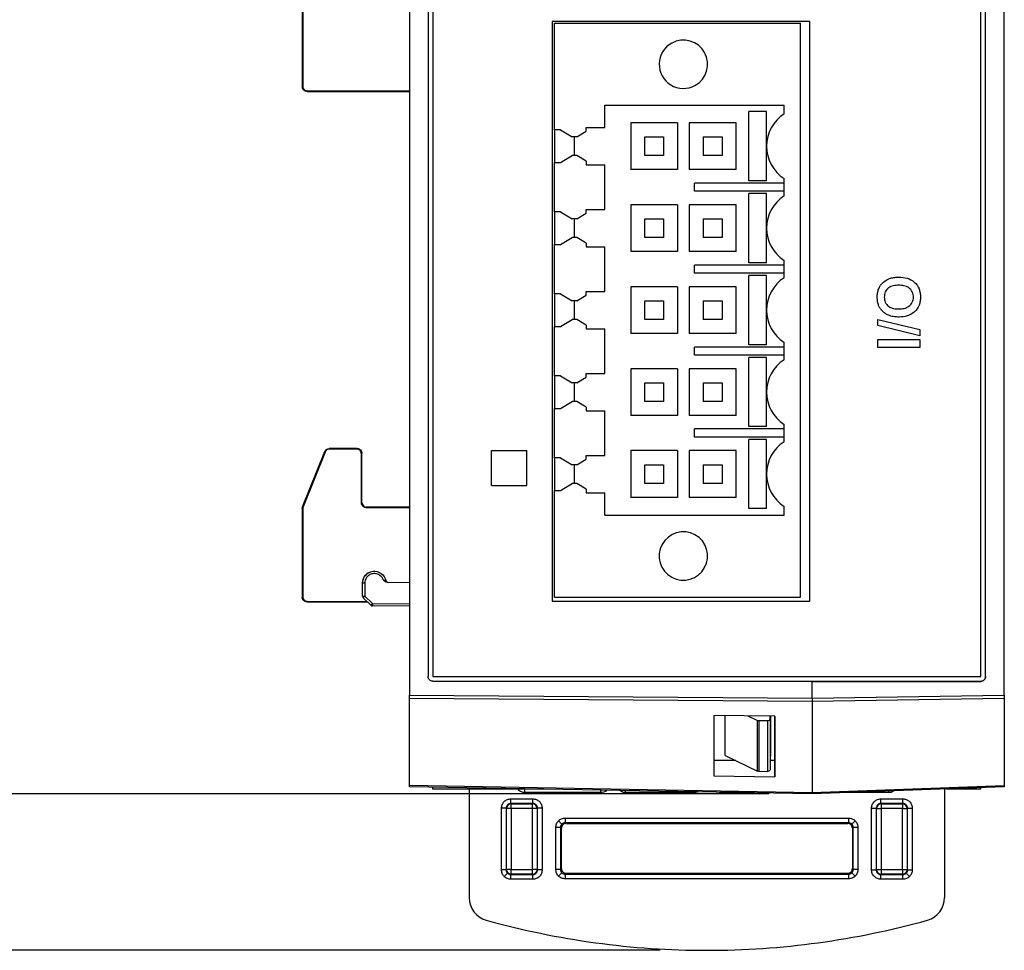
# Model space of a CAD drawing. Header units: millimetres. Extents: x 0 to 420, y 0 to 297.
# Tile 21 of 87: x 144 to 165, y 121 to 141. Entities that reach past the tile are written whole.
import ezdxf

# ---------------------------------------------------------------- set-up
doc = ezdxf.new("R2010")
doc.units = ezdxf.units.MM
doc.linetypes.add('SLD-Solido', pattern=[0])
doc.layers.add('BLOCCO', color=7, linetype='SLD-Solido')
doc.styles.add('SLDTEXTSTYLE12', font='GOTHIC.TTF', dxfattribs={"width": 0.913})
doc.dimstyles.new('SLDDIMSTYLE0', dxfattribs={"dimtxt": 3.5, "dimasz": 3, "dimexe": 0, "dimexo": 0.0625, "dimgap": 0.875, "dimtad": 1, "dimdec": 0, "dimlfac": 2, "dimrnd": 1e-09, "dimzin": 12, "dimdsep": 46, "dimtxsty": 'SLDTEXTSTYLE12', "dimsah": 1, "dimcen": 0.09, "dimadec": 0, "dimazin": 3, "dimtfac": 1, "dimtdec": 0, "dimtofl": 0, "dimtmove": 0, "dimatfit": 3, "dimfxl": 0, "dimfrac": 2, "dimtolj": 1, "dimtzin": 12, "dimarcsym": 0})
doc.dimstyles.new('SLDDIMSTYLE1', dxfattribs={"dimtxt": 3.5, "dimasz": 3, "dimexe": 0, "dimexo": 0.0625, "dimgap": 0.875, "dimtad": 1, "dimdec": 1, "dimlfac": 2, "dimrnd": 1e-09, "dimzin": 12, "dimdsep": 46, "dimtxsty": 'SLDTEXTSTYLE12', "dimsah": 1, "dimcen": 0.09, "dimadec": 0, "dimazin": 3, "dimtfac": 1, "dimtofl": 0, "dimtmove": 0, "dimatfit": 3, "dimfxl": 0, "dimfrac": 2, "dimtolj": 1, "dimtzin": 12, "dimarcsym": 0})

# ---------------------------------------------------------------- blocks, each defined once
blk = doc.blocks.new('_D')
at = {"layer": 'BLOCCO'}
for p, q in [((159.647, 179.128), (138.239, 179.128)), ((139.239, 179.128), (139.239, 124.157)), ((159.647, 124.157), (138.239, 124.157))]:
    blk.add_line(p, q, dxfattribs=at)
for points in [[(139.239, 179.128), (138.739, 176.128), (139.739, 176.128)], [(139.239, 124.157), (139.739, 127.157), (138.739, 127.157)]]:
    blk.add_solid(points, dxfattribs=at)
at = {"layer": 'BLOCCO', "insert": (134.769, 147.763), "char_height": 3.5, "attachment_point": 1, "rotation": 90, "style": 'SLDTEXTSTYLE12'}
blk.add_mtext('110', dxfattribs=at)
blk = doc.blocks.new('_D_1')
at = {"layer": 'BLOCCO'}
for p, q in [((154.963, 183.724), (126.239, 183.724)), ((127.239, 183.724), (127.239, 120.813)), ((157.397, 120.813), (126.239, 120.813))]:
    blk.add_line(p, q, dxfattribs=at)
for points in [[(127.239, 183.724), (126.739, 180.724), (127.739, 180.724)], [(127.239, 120.813), (127.739, 123.813), (126.739, 123.813)]]:
    blk.add_solid(points, dxfattribs=at)
at = {"layer": 'BLOCCO', "insert": (122.769, 146.45), "char_height": 3.5, "attachment_point": 1, "rotation": 90, "style": 'SLDTEXTSTYLE12'}
blk.add_mtext('125.8', dxfattribs=at)
blk = doc.blocks.new('_D_2')
at = {"layer": 'BLOCCO'}
for p, q in [((159.647, 179.128), (132.239, 179.128)), ((133.239, 179.128), (133.239, 120.813)), ((157.397, 120.813), (132.239, 120.813))]:
    blk.add_line(p, q, dxfattribs=at)
for points in [[(133.239, 179.128), (132.739, 176.128), (133.739, 176.128)], [(133.239, 120.813), (133.739, 123.813), (132.739, 123.813)]]:
    blk.add_solid(points, dxfattribs=at)
at = {"layer": 'BLOCCO', "insert": (128.769, 146.091), "char_height": 3.5, "attachment_point": 1, "rotation": 90, "style": 'SLDTEXTSTYLE12'}
blk.add_mtext('117', dxfattribs=at)

msp = doc.modelspace()

# ---------------------------------------------------------------- linework, layer by layer
at = {"color": 7, "linetype": 'SLD-Solido', "lineweight": 25}
for p, q in [((164.3467, 126.6568), (164.3467, 177.2241)), ((152.0467, 176.9911), (152.0467, 126.2604)), ((152.4467, 176.994), (152.4467, 126.6568)), ((164.3477, 126.6558), (164.3477, 177.1033)), ((164.7467, 126.2575), (164.7467, 177.0975)), ((152.5467, 176.0068), (152.5467, 126.6568)), ((164.2467, 126.6568), (164.2467, 176.0068)), ((149.7595, 141.1464), (149.7595, 139.2511)), ((149.7717, 141.144), (149.7717, 139.2633)), ((160.5967, 140.6418), (155.0967, 140.6418)), ((155.0967, 140.6418), (155.0967, 128.2668)), ((160.5967, 128.2668), (160.5967, 140.6418)), ((155.1457, 138.3312), (155.1457, 140.606)), ((155.1457, 140.606), (160.3957, 140.606)), ((160.3957, 128.356), (160.3957, 140.606)), ((149.7595, 139.2511), (149.7717, 139.2633)), ((149.8717, 139.1633), (149.8595, 139.1511)), ((149.8717, 139.1633), (152.0467, 139.1633)), ((149.8595, 139.1511), (152.0467, 139.1511)), ((156.2207, 138.381), (156.2207, 138.856)), ((156.2207, 138.856), (160.0457, 138.856)), ((160.0457, 138.6724), (160.0457, 138.856)), ((159.6707, 138.7185), (159.2949, 138.7185)), ((159.2949, 137.2435), (159.2949, 138.7185)), ((159.6707, 137.983), (159.6707, 138.7185)), ((159.6707, 137.2435), (159.6707, 138.7185)), ((159.6707, 138.7185), (159.6707, 138.7185)), ((155.2707, 138.3312), (155.1457, 138.3312)), ((155.1457, 138.3312), (155.1457, 137.6307)), ((155.2707, 138.3312), (155.5207, 138.181)), ((155.8203, 138.381), (156.2207, 138.381)), ((155.8209, 138.3021), (155.8203, 138.381)), ((156.7707, 138.481), (156.7707, 137.481)), ((157.7707, 138.481), (156.7707, 138.481)), ((156.7707, 138.481), (156.7707, 137.481)), ((156.7707, 138.481), (156.7707, 138.481)), ((157.7707, 138.481), (157.7707, 137.481)), ((158.0207, 138.481), (158.0207, 137.481)), ((159.0207, 138.481), (158.0207, 138.481)), ((158.0207, 138.481), (158.0207, 137.481)), ((158.0207, 138.481), (158.0207, 138.481)), ((159.0207, 137.481), (159.0207, 138.481)), ((155.6192, 138.181), (155.5207, 138.181)), ((155.5707, 137.781), (155.5707, 138.181)), ((155.6192, 138.181), (155.8209, 138.3021)), ((157.0707, 137.781), (157.0707, 138.181)), ((157.0707, 138.181), (157.4707, 138.181)), ((157.4707, 138.181), (157.4707, 137.781)), ((158.3207, 138.181), (158.3207, 137.781)), ((158.3207, 138.181), (158.7207, 138.181)), ((158.7207, 138.181), (158.7207, 137.781)), ((159.6707, 137.2435), (159.6707, 137.979)), ((155.2707, 137.6307), (155.5207, 137.781)), ((155.6192, 137.781), (155.5207, 137.781)), ((155.8209, 137.6598), (155.6192, 137.781)), ((157.4707, 137.781), (157.0707, 137.781)), ((158.7207, 137.781), (158.3207, 137.781)), ((155.1457, 137.6307), (155.2707, 137.6307)), ((155.1457, 136.5812), (155.1457, 137.6307)), ((155.8209, 137.6598), (155.8203, 137.581)), ((155.8203, 137.581), (156.2207, 137.581)), ((156.2207, 136.631), (156.2207, 137.581)), ((157.7707, 137.481), (156.7707, 137.481)), ((156.7707, 137.481), (156.7707, 137.481)), ((159.0207, 137.481), (158.0207, 137.481)), ((158.0207, 137.481), (158.0207, 137.481)), ((160.0457, 136.9224), (160.0457, 137.2895)), ((158.1332, 137.0185), (158.1332, 137.1935)), ((160.0457, 137.1935), (158.1332, 137.1935)), ((159.6707, 137.2435), (159.2949, 137.2435)), ((159.6707, 137.2435), (159.6707, 137.2435)), ((160.0457, 137.0185), (158.1332, 137.0185)), ((159.6707, 136.9685), (159.2949, 136.9685)), ((159.2949, 135.4935), (159.2949, 136.9685)), ((159.6707, 136.233), (159.6707, 136.9685)), ((159.6707, 135.4935), (159.6707, 136.9685)), ((159.6707, 136.9685), (159.6707, 136.9685)), ((155.8203, 136.631), (156.2207, 136.631)), ((155.8209, 136.5521), (155.8203, 136.631)), ((156.7707, 136.731), (156.7707, 135.731)), ((157.7707, 136.731), (156.7707, 136.731)), ((156.7707, 136.731), (156.7707, 135.731)), ((156.7707, 136.731), (156.7707, 136.731)), ((157.7707, 136.731), (157.7707, 135.731)), ((158.0207, 136.731), (158.0207, 135.731)), ((159.0207, 136.731), (158.0207, 136.731)), ((158.0207, 136.731), (158.0207, 135.731)), ((158.0207, 136.731), (158.0207, 136.731)), ((159.0207, 135.731), (159.0207, 136.731)), ((155.2707, 136.5812), (155.1457, 136.5812)), ((155.1457, 136.5812), (155.1457, 135.8807)), ((155.2707, 136.5812), (155.5207, 136.431)), ((155.6192, 136.431), (155.5207, 136.431)), ((155.5707, 136.031), (155.5707, 136.431)), ((155.6192, 136.431), (155.8209, 136.5521)), ((157.0707, 136.031), (157.0707, 136.431)), ((157.0707, 136.431), (157.4707, 136.431)), ((157.4707, 136.431), (157.4707, 136.031)), ((158.3207, 136.431), (158.3207, 136.031)), ((158.3207, 136.431), (158.7207, 136.431)), ((158.7207, 136.431), (158.7207, 136.031)), ((159.6707, 135.4935), (159.6707, 136.229)), ((155.2707, 135.8807), (155.5207, 136.031)), ((155.6192, 136.031), (155.5207, 136.031)), ((155.8209, 135.9098), (155.6192, 136.031)), ((157.4707, 136.031), (157.0707, 136.031)), ((158.7207, 136.031), (158.3207, 136.031)), ((155.1457, 134.8312), (155.1457, 135.8807)), ((155.1457, 135.8807), (155.2707, 135.8807)), ((155.8209, 135.9098), (155.8203, 135.831)), ((155.8203, 135.831), (156.2207, 135.831)), ((156.2207, 134.881), (156.2207, 135.831)), ((157.7707, 135.731), (156.7707, 135.731)), ((156.7707, 135.731), (156.7707, 135.731)), ((159.0207, 135.731), (158.0207, 135.731)), ((158.0207, 135.731), (158.0207, 135.731)), ((158.1332, 135.2685), (158.1332, 135.4435)), ((160.0457, 135.4435), (158.1332, 135.4435)), ((159.6707, 135.4935), (159.2949, 135.4935)), ((159.6707, 135.4935), (159.6707, 135.4935)), ((160.0457, 135.1724), (160.0457, 135.5395)), ((160.0457, 135.2685), (158.1332, 135.2685)), ((159.6707, 135.2185), (159.2949, 135.2185)), ((159.2949, 133.7435), (159.2949, 135.2185)), ((159.6707, 134.483), (159.6707, 135.2185)), ((159.6707, 133.7435), (159.6707, 135.2185)), ((159.6707, 135.2185), (159.6707, 135.2185)), ((156.7707, 134.981), (156.7707, 133.981)), ((157.7707, 134.981), (156.7707, 134.981)), ((156.7707, 134.981), (156.7707, 133.981)), ((156.7707, 134.981), (156.7707, 134.981)), ((157.7707, 134.981), (157.7707, 133.981)), ((158.0207, 134.981), (158.0207, 133.981)), ((158.0207, 134.981), (158.0207, 133.981)), ((158.0207, 134.981), (158.0207, 134.981)), ((159.0207, 134.981), (158.0207, 134.981)), ((159.0207, 133.981), (159.0207, 134.981)), ((155.2707, 134.8312), (155.1457, 134.8312)), ((155.1457, 134.8312), (155.1457, 134.1307)), ((155.2707, 134.8312), (155.5207, 134.681)), ((155.6192, 134.681), (155.8209, 134.8021)), ((155.8209, 134.8021), (155.8203, 134.881)), ((155.8203, 134.881), (156.2207, 134.881)), ((155.6192, 134.681), (155.5207, 134.681)), ((155.5707, 134.281), (155.5707, 134.681)), ((157.0707, 134.681), (157.4707, 134.681)), ((157.0707, 134.281), (157.0707, 134.681)), ((157.4707, 134.681), (157.4707, 134.281)), ((158.3207, 134.681), (158.3207, 134.281)), ((158.3207, 134.681), (158.7207, 134.681)), ((158.7207, 134.681), (158.7207, 134.281)), ((159.6707, 133.7435), (159.6707, 134.479)), ((155.1457, 133.0812), (155.1457, 134.1307)), ((155.1457, 134.1307), (155.2707, 134.1307)), ((155.2707, 134.1307), (155.5207, 134.281)), ((155.6192, 134.281), (155.5207, 134.281)), ((155.8209, 134.1598), (155.6192, 134.281)), ((155.8209, 134.1598), (155.8203, 134.081)), ((157.4707, 134.281), (157.0707, 134.281)), ((158.7207, 134.281), (158.3207, 134.281)), ((162.0455, 134.2839), (162.9444, 134.065)), ((162.0455, 134.1537), (162.0455, 134.2839)), ((162.9444, 133.9346), (162.0455, 134.1537)), ((155.8203, 134.081), (156.2207, 134.081)), ((156.2207, 133.131), (156.2207, 134.081)), ((157.7707, 133.981), (156.7707, 133.981)), ((156.7707, 133.981), (156.7707, 133.981)), ((158.0207, 133.981), (158.0207, 133.981)), ((159.0207, 133.981), (158.0207, 133.981)), ((162.9444, 134.065), (162.9444, 133.9346)), ((158.1332, 133.5185), (158.1332, 133.6935)), ((160.0457, 133.6935), (158.1332, 133.6935)), ((159.6707, 133.7435), (159.2949, 133.7435)), ((159.6707, 133.7435), (159.6707, 133.7435)), ((160.0457, 133.4224), (160.0457, 133.7895)), ((162.0455, 133.6814), (162.0455, 133.8543)), ((162.0455, 133.8543), (162.9444, 133.8543)), ((162.9444, 133.8543), (162.9444, 133.6814)), ((160.0457, 133.5185), (158.1332, 133.5185)), ((162.9444, 133.6814), (162.0455, 133.6814)), ((159.6707, 133.4685), (159.2949, 133.4685)), ((159.2949, 131.9935), (159.2949, 133.4685)), ((159.6707, 132.733), (159.6707, 133.4685)), ((159.6707, 131.9935), (159.6707, 133.4685)), ((159.6707, 133.4685), (159.6707, 133.4685)), ((155.2707, 133.0812), (155.1457, 133.0812)), ((155.1457, 133.0812), (155.1457, 132.3807)), ((155.2707, 133.0812), (155.5207, 132.931)), ((155.8209, 133.0521), (155.8203, 133.131)), ((155.8203, 133.131), (156.2207, 133.131)), ((156.7707, 133.231), (156.7707, 132.231)), ((156.7707, 133.231), (156.7707, 132.231)), ((156.7707, 133.231), (156.7707, 133.231)), ((157.7707, 133.231), (156.7707, 133.231)), ((157.7707, 133.231), (157.7707, 132.231)), ((158.0207, 133.231), (158.0207, 132.231)), ((159.0207, 133.231), (158.0207, 133.231)), ((158.0207, 133.231), (158.0207, 132.231)), ((158.0207, 133.231), (158.0207, 133.231)), ((159.0207, 132.231), (159.0207, 133.231)), ((155.6192, 132.931), (155.5207, 132.931)), ((155.5707, 132.531), (155.5707, 132.931)), ((155.6192, 132.931), (155.8209, 133.0521)), ((157.0707, 132.531), (157.0707, 132.931)), ((157.0707, 132.931), (157.4707, 132.931)), ((157.4707, 132.931), (157.4707, 132.531)), ((158.3207, 132.931), (158.7207, 132.931)), ((158.3207, 132.931), (158.3207, 132.531)), ((158.7207, 132.931), (158.7207, 132.531)), ((159.6707, 131.9935), (159.6707, 132.729)), ((155.2707, 132.3807), (155.5207, 132.531)), ((155.6192, 132.531), (155.5207, 132.531)), ((155.8209, 132.4098), (155.6192, 132.531)), ((157.4707, 132.531), (157.0707, 132.531)), ((158.7207, 132.531), (158.3207, 132.531)), ((155.1457, 131.3312), (155.1457, 132.3807)), ((155.1457, 132.3807), (155.2707, 132.3807)), ((155.8209, 132.4098), (155.8203, 132.331)), ((155.8203, 132.331), (156.2207, 132.331)), ((156.2207, 131.381), (156.2207, 132.331)), ((156.7707, 132.231), (156.7707, 132.231)), ((157.7707, 132.231), (156.7707, 132.231)), ((159.0207, 132.231), (158.0207, 132.231)), ((158.0207, 132.231), (158.0207, 132.231)), ((160.0457, 131.6724), (160.0457, 132.0395)), ((158.1332, 131.7685), (158.1332, 131.9435)), ((160.0457, 131.9435), (158.1332, 131.9435)), ((159.6707, 131.9935), (159.2949, 131.9935)), ((159.6707, 131.9935), (159.6707, 131.9935)), ((160.0457, 131.7685), (158.1332, 131.7685)), ((159.6707, 131.7185), (159.2949, 131.7185)), ((159.2949, 130.2435), (159.2949, 131.7185)), ((159.6707, 130.983), (159.6707, 131.7185)), ((159.6707, 130.2435), (159.6707, 131.7185)), ((159.6707, 131.7185), (159.6707, 131.7185)), ((149.7666, 130.2835), (150.2383, 131.4627)), ((150.2465, 131.4504), (149.7788, 130.2812)), ((150.2465, 131.4504), (150.2383, 131.4627)), ((150.3311, 131.5255), (150.3394, 131.5133)), ((150.9339, 131.5255), (150.3311, 131.5255)), ((150.9217, 131.5133), (150.3394, 131.5133)), ((150.9217, 131.5133), (150.9339, 131.5255)), ((151.0339, 131.4255), (151.0217, 131.4133)), ((151.0217, 130.3633), (151.0217, 131.4133)), ((151.0339, 130.3755), (151.0339, 131.4255)), ((153.8017, 130.7368), (153.8017, 131.4868)), ((153.8017, 131.4868), (154.5517, 131.4868)), ((154.5517, 130.7368), (154.5517, 131.4868)), ((155.8203, 131.381), (156.2207, 131.381)), ((155.8209, 131.3021), (155.8203, 131.381)), ((156.7707, 131.481), (156.7707, 130.481)), ((156.7707, 131.481), (156.7707, 130.481)), ((156.7707, 131.481), (156.7707, 131.481)), ((157.7707, 131.481), (156.7707, 131.481)), ((157.7707, 131.481), (157.7707, 130.481)), ((158.0207, 131.481), (158.0207, 130.481)), ((159.0207, 131.481), (158.0207, 131.481)), ((158.0207, 131.481), (158.0207, 130.481)), ((158.0207, 131.481), (158.0207, 131.481)), ((159.0207, 130.481), (159.0207, 131.481)), ((155.2707, 131.3312), (155.1457, 131.3312)), ((155.1457, 131.3312), (155.1457, 130.6307)), ((155.2707, 131.3312), (155.5207, 131.181)), ((155.6192, 131.181), (155.5207, 131.181)), ((155.5707, 130.781), (155.5707, 131.181)), ((155.6192, 131.181), (155.8209, 131.3021)), ((157.0707, 131.181), (157.4707, 131.181)), ((157.0707, 130.781), (157.0707, 131.181)), ((157.4707, 131.181), (157.4707, 130.781)), ((158.3207, 131.181), (158.7207, 131.181)), ((158.3207, 131.181), (158.3207, 130.781)), ((158.7207, 131.181), (158.7207, 130.781)), ((159.6707, 130.2435), (159.6707, 130.979)), ((155.2707, 130.6307), (155.5207, 130.781)), ((155.6192, 130.781), (155.5207, 130.781)), ((155.8209, 130.6598), (155.6192, 130.781)), ((157.4707, 130.781), (157.0707, 130.781)), ((158.7207, 130.781), (158.3207, 130.781)), ((153.8017, 130.7368), (154.5517, 130.7368)), ((155.1457, 128.356), (155.1457, 130.6307)), ((155.1457, 130.6307), (155.2707, 130.6307)), ((155.8209, 130.6598), (155.8203, 130.581)), ((155.8203, 130.581), (156.2207, 130.581)), ((156.2207, 130.106), (156.2207, 130.581)), ((151.0217, 130.3633), (151.0339, 130.3755)), ((156.7707, 130.481), (156.7707, 130.481)), ((157.7707, 130.481), (156.7707, 130.481)), ((159.0207, 130.481), (158.0207, 130.481)), ((158.0207, 130.481), (158.0207, 130.481)), ((149.7717, 130.244), (149.7595, 130.2464)), ((149.7595, 130.2464), (149.7595, 128.3511)), ((149.7666, 130.2835), (149.7788, 130.2812)), ((149.7717, 130.244), (149.7717, 128.3633)), ((151.1339, 130.2755), (151.1217, 130.2633)), ((152.0467, 130.2633), (151.1217, 130.2633)), ((152.0467, 130.2755), (151.1339, 130.2755)), ((159.6707, 130.2435), (159.2949, 130.2435)), ((159.6707, 130.2435), (159.6707, 130.2435)), ((160.0457, 130.106), (160.0457, 130.2895)), ((156.2207, 130.106), (160.0457, 130.106)), ((151.0467, 128.6568), (151.0963, 128.6568)), ((151.0467, 128.3775), (151.0467, 128.6568)), ((151.0963, 128.6568), (151.0963, 128.3775)), ((151.5735, 128.6724), (151.5651, 128.6766)), ((151.5735, 128.6724), (151.5665, 128.6759)), ((151.5754, 128.6697), (152.0467, 128.6656)), ((149.7595, 128.3511), (149.7717, 128.3633)), ((149.8717, 128.2633), (149.8595, 128.2511)), ((149.8595, 128.2511), (151.1524, 128.2511)), ((149.8717, 128.2633), (151.1402, 128.2633)), ((151.0467, 128.3775), (151.0963, 128.3775)), ((151.2217, 128.1819), (151.0613, 128.3422)), ((151.0963, 128.3775), (151.2566, 128.2172)), ((155.0967, 128.2668), (160.5967, 128.2668)), ((155.1457, 128.356), (160.3957, 128.356)), ((151.2566, 128.2172), (152.0467, 128.2103)), ((152.0467, 128.1603), (151.2566, 128.1672)), ((152.5467, 126.6568), (164.2467, 126.6568)), ((152.5467, 126.5568), (160.6467, 126.5568)), ((160.6467, 126.5568), (160.6467, 126.5547)), ((160.6467, 126.5568), (164.2467, 126.5568)), ((160.6467, 126.5547), (164.2478, 126.5558)), ((160.6467, 126.1982), (160.6467, 126.5547)), ((164.2478, 126.5558), (164.2467, 126.5568)), ((164.3467, 126.6568), (164.3477, 126.6558)), ((152.0467, 126.2604), (160.6467, 126.1983)), ((160.6467, 126.1276), (152.0467, 126.1897)), ((152.0467, 124.3362), (152.0467, 126.1897)), ((160.6467, 126.1982), (164.7467, 126.2575)), ((164.7467, 126.1869), (160.6467, 126.1276)), ((160.6467, 126.1276), (160.6467, 124.1861)), ((164.7467, 126.1869), (164.7467, 124.3293)), ((159.8509, 125.8131), (158.5467, 125.8292)), ((158.5467, 125.8292), (158.5467, 124.5363)), ((158.7842, 124.9739), (158.7842, 125.8263)), ((159.2723, 125.8202), (159.481, 125.7232)), ((159.481, 124.6411), (159.481, 125.7232)), ((159.5083, 125.7174), (159.6963, 125.7174)), ((159.5083, 125.7174), (159.5083, 124.635)), ((159.6963, 124.6327), (159.6963, 125.7174)), ((159.7467, 125.7531), (159.7467, 125.8144)), ((159.7467, 125.7531), (159.7467, 124.6677)), ((159.7602, 124.9679), (159.7602, 125.8142)), ((159.8467, 125.8132), (159.8467, 124.8642)), ((159.8509, 124.5202), (159.8509, 125.8131)), ((159.0139, 124.8642), (158.5467, 124.8642)), ((158.7842, 124.9739), (159.481, 124.6411)), ((159.8467, 124.8642), (159.7467, 124.8642)), ((159.8467, 124.8642), (159.8509, 124.5202)), ((158.5467, 124.5363), (159.8509, 124.5202)), ((159.5083, 124.635), (159.6963, 124.6327)), ((152.0467, 124.3362), (160.6467, 124.1861)), ((160.6467, 124.1568), (152.0467, 124.307)), ((152.5467, 124.2568), (152.5467, 124.2982)), ((154.9177, 124.2568), (152.5467, 124.2568)), ((153.3217, 124.2568), (153.3217, 121.9387)), ((154.3715, 124.2381), (154.3597, 124.2568)), ((154.3902, 124.2568), (154.3715, 124.2381)), ((154.5129, 124.1796), (154.5129, 124.2568)), ((156.1304, 124.1796), (156.1304, 124.2357)), ((160.6467, 124.1861), (164.7467, 124.3293)), ((164.7467, 124.3), (160.6467, 124.1568)), ((163.4717, 124.2555), (163.4717, 121.9387)), ((164.2467, 124.2568), (163.5103, 124.2568)), ((164.2467, 124.2568), (164.2467, 124.2826)), ((154.2129, 123.947), (154.2129, 124.047)), ((154.2129, 124.047), (154.6804, 124.047)), ((156.1304, 124.1796), (154.5129, 124.1796)), ((154.6804, 123.947), (154.6804, 124.047)), ((156.6629, 124.1796), (156.6629, 124.2264)), ((158.1304, 124.1796), (156.6629, 124.1796)), ((158.1304, 124.1796), (158.1304, 124.2008)), ((158.6629, 124.1796), (158.6029, 124.1925)), ((158.6629, 124.1796), (158.6629, 124.1915)), ((159.3445, 124.1796), (158.6629, 124.1796)), ((159.4835, 124.1665), (159.4686, 124.1774)), ((159.6967, 124.1568), (159.5131, 124.1568)), ((162.2804, 124.1796), (161.2976, 124.1796)), ((162.1129, 123.947), (162.1129, 124.047)), ((162.1129, 124.047), (162.5804, 124.047)), ((162.2804, 124.1796), (162.2804, 124.2139)), ((162.5804, 123.947), (162.5804, 124.047)), ((154.113, 123.847), (154.013, 123.847)), ((154.013, 122.5296), (154.013, 123.847)), ((154.113, 123.847), (154.113, 122.5296)), ((154.1208, 123.8392), (154.113, 123.847)), ((154.1208, 122.5374), (154.1208, 123.8392)), ((154.2208, 123.8392), (154.1208, 123.8392)), ((154.6804, 123.947), (154.2129, 123.947)), ((154.2129, 123.947), (154.2208, 123.9392)), ((154.2208, 123.9392), (154.6726, 123.9392)), ((154.2208, 123.8392), (154.2208, 123.9392)), ((154.2208, 123.8392), (154.2208, 122.5374)), ((154.6726, 123.8392), (154.2208, 123.8392)), ((154.6726, 123.9392), (154.6804, 123.947)), ((154.6726, 123.8392), (154.6726, 123.9392)), ((154.6726, 122.5374), (154.6726, 123.8392)), ((154.7726, 123.8392), (154.6726, 123.8392)), ((154.7804, 123.847), (154.7726, 123.8392)), ((154.7726, 123.8392), (154.7726, 122.5374)), ((154.8804, 123.847), (154.7804, 123.847)), ((154.7804, 122.5296), (154.7804, 123.847)), ((154.8804, 123.847), (154.8804, 122.5296)), ((161.913, 123.847), (162.013, 123.847)), ((161.913, 122.5296), (161.913, 123.847)), ((162.013, 123.847), (162.013, 122.5296)), ((162.0208, 123.8392), (162.013, 123.847)), ((162.0208, 122.5374), (162.0208, 123.8392)), ((162.0208, 123.8392), (162.1208, 123.8392)), ((162.5804, 123.947), (162.1129, 123.947)), ((162.1129, 123.947), (162.1208, 123.9392)), ((162.1208, 123.9392), (162.5726, 123.9392)), ((162.1208, 123.9392), (162.1208, 123.8392)), ((162.5726, 123.8392), (162.1208, 123.8392)), ((162.1208, 123.8392), (162.1208, 122.5374)), ((162.5726, 123.9392), (162.5804, 123.947)), ((162.5726, 123.9392), (162.5726, 123.8392)), ((162.5726, 123.8392), (162.6726, 123.8392)), ((162.5726, 122.5374), (162.5726, 123.8392)), ((162.6804, 123.847), (162.6726, 123.8392)), ((162.6726, 123.8392), (162.6726, 122.5374)), ((162.6804, 123.847), (162.7804, 123.847)), ((162.6804, 122.5296), (162.6804, 123.847)), ((162.7804, 123.847), (162.7804, 122.5296)), ((155.3725, 123.6374), (155.3725, 123.5374)), ((155.3725, 123.6374), (161.4208, 123.6374)), ((161.4208, 123.6374), (161.4208, 123.5374)), ((155.2726, 123.4374), (155.1726, 123.4374)), ((155.1726, 122.5392), (155.1726, 123.4374)), ((155.3018, 123.5081), (155.2311, 123.5789)), ((155.2726, 123.4374), (155.2726, 122.5392)), ((155.29, 123.42), (155.2726, 123.4374)), ((155.29, 122.5566), (155.29, 123.42)), ((161.4208, 123.5374), (155.3725, 123.5374)), ((155.3725, 123.5374), (155.39, 123.52)), ((155.39, 123.52), (161.4034, 123.52)), ((161.4034, 123.52), (161.4208, 123.5374)), ((161.4915, 123.5081), (161.5622, 123.5789)), ((161.5208, 123.4374), (161.5034, 123.42)), ((161.5034, 123.42), (161.5034, 122.5566)), ((161.6208, 123.4374), (161.5208, 123.4374)), ((161.5208, 122.5392), (161.5208, 123.4374)), ((161.6208, 123.4374), (161.6208, 122.5392)), ((155.2726, 122.5392), (155.29, 122.5566)), ((161.5034, 122.5566), (161.5208, 122.5392)), ((154.113, 122.5296), (154.013, 122.5296)), ((154.1422, 122.4588), (154.0715, 122.3881)), ((154.113, 122.5296), (154.1208, 122.5374)), ((154.2208, 122.5374), (154.1208, 122.5374)), ((154.2208, 122.4374), (154.2129, 122.4296)), ((154.2129, 122.3296), (154.2129, 122.4296)), ((154.2129, 122.4296), (154.6804, 122.4296)), ((154.2208, 122.4374), (154.2208, 122.5374)), ((154.2208, 122.5374), (154.6726, 122.5374)), ((154.6726, 122.4374), (154.2208, 122.4374)), ((154.7726, 122.5374), (154.6726, 122.5374)), ((154.6726, 122.4374), (154.6726, 122.5374)), ((154.6804, 122.4296), (154.6726, 122.4374)), ((154.6804, 122.3296), (154.6804, 122.4296)), ((154.7726, 122.5374), (154.7804, 122.5296)), ((154.8804, 122.5296), (154.7804, 122.5296)), ((155.2726, 122.5392), (155.1726, 122.5392)), ((155.3018, 122.4684), (155.2311, 122.3977)), ((155.39, 122.4566), (155.3725, 122.4392)), ((155.3725, 122.4392), (155.3725, 122.3392)), ((155.3725, 122.4392), (161.4208, 122.4392)), ((161.4208, 122.3392), (155.3725, 122.3392)), ((161.4034, 122.4566), (155.39, 122.4566)), ((161.4208, 122.4392), (161.4034, 122.4566)), ((161.4208, 122.4392), (161.4208, 122.3392)), ((161.4915, 122.4684), (161.5622, 122.3977)), ((161.6208, 122.5392), (161.5208, 122.5392)), ((161.913, 122.5296), (162.013, 122.5296)), ((162.013, 122.5296), (162.0208, 122.5374)), ((162.0208, 122.5374), (162.1208, 122.5374)), ((162.1208, 122.4374), (162.1129, 122.4296)), ((162.1129, 122.3296), (162.1129, 122.4296)), ((162.1129, 122.4296), (162.5804, 122.4296)), ((162.1208, 122.5374), (162.5726, 122.5374)), ((162.1208, 122.5374), (162.1208, 122.4374)), ((162.5726, 122.4374), (162.1208, 122.4374)), ((162.5726, 122.5374), (162.6726, 122.5374)), ((162.5726, 122.5374), (162.5726, 122.4374)), ((162.5804, 122.4296), (162.5726, 122.4374)), ((162.5804, 122.3296), (162.5804, 122.4296)), ((162.6511, 122.4588), (162.7218, 122.3881)), ((162.6726, 122.5374), (162.6804, 122.5296)), ((162.6804, 122.5296), (162.7804, 122.5296)), ((154.6804, 122.3296), (154.2129, 122.3296)), ((162.5804, 122.3296), (162.1129, 122.3296))]:
    msp.add_line(p, q, dxfattribs=at)
for centre, radius, start, end in [((157.8957, 139.731), 0.5167, 298.64801, 118.64801), ((157.8957, 139.731), 0.5167, 118.64801, 298.64801), ((160.4957, 137.981), 0.825, 123.05571, 236.94429), ((160.4957, 136.231), 0.825, 123.05571, 236.94429), ((160.4957, 134.481), 0.825, 123.05571, 236.94429), ((160.4957, 132.731), 0.825, 123.05571, 236.94429), ((160.4957, 130.981), 0.825, 123.05571, 236.94429), ((157.8957, 129.231), 0.5167, 61.35199, 241.35199), ((157.8957, 129.231), 0.5167, 241.35199, 61.35199), ((151.5901, 128.7196), 0.05, 192.06643, 269.5), ((151.0967, 128.3775), 0.05, 180, 225), ((152.5082, 126.9481), 2.0092, 134.64719, 136.06429), ((152.6685, 126.7878), 2.0092, 134.64719, 136.06429), ((151.257, 128.2172), 0.05, 225, 269.5), ((152.6891, 128.1922), 1.4327, 179.0002, 180.9998), ((154.2208, 123.8392), 0.1, 90.00511, 179.99489), ((154.6725, 123.8392), 0.1, 0.00511, 89.99489), ((162.1208, 123.8392), 0.1, 90.00511, 179.99489), ((162.5725, 123.8392), 0.1, 0.00511, 89.99489), ((154.2208, 122.5374), 0.1, 180.00511, 269.99489), ((154.6725, 122.5374), 0.1, 270.00511, 359.99489), ((162.1208, 122.5374), 0.1, 180.00511, 269.99489), ((162.5725, 122.5374), 0.1, 270.00511, 359.99489), ((153.8217, 121.9387), 0.5, 180, 254.43088), ((162.9717, 121.9387), 0.5, 285.56912, 0), ((158.3967, 138.3587), 17.5454, 254.43088, 270), ((158.3967, 138.3587), 17.5454, 270, 285.56912)]:
    msp.add_arc(centre, radius, start, end, dxfattribs=at)
for points, knots in [([(149.8595, 139.1511), (149.8359, 139.1511), (149.8083, 139.1608), (149.7692, 139.1999), (149.7595, 139.2275), (149.7595, 139.2511)], [0, 0, 0, 0, 0.5, 0.5, 1, 1, 1, 1]), ([(149.7717, 139.2633), (149.7717, 139.2397), (149.7815, 139.2121), (149.8205, 139.1731), (149.8481, 139.1633), (149.8717, 139.1633)], [0, 0, 0, 0, 0.5, 0.5, 1, 1, 1, 1]), ([(162.034, 134.7584), (162.0347, 134.7881), (162.0361, 134.8178), (162.0458, 134.8764), (162.0536, 134.9052), (162.0862, 134.9881), (162.121, 135.0381), (162.2096, 135.1173), (162.2634, 135.1457), (162.3487, 135.1711), (162.3779, 135.1771), (162.4368, 135.1846), (162.4665, 135.1855), (162.4962, 135.1861)], [0, 0, 0, 0, 0.125, 0.125, 0.25, 0.25, 0.5, 0.5, 0.75, 0.75, 0.875, 0.875, 1, 1, 1, 1]), ([(162.4962, 135.1861), (162.5553, 135.185), (162.6147, 135.1799), (162.7277, 135.1455), (162.7813, 135.1178), (162.8693, 135.0389), (162.9042, 134.9894), (162.9365, 134.9069), (162.9442, 134.8782), (162.9539, 134.82), (162.9552, 134.7904), (162.956, 134.7609)], [0, 0, 0, 0, 0.25, 0.25, 0.5, 0.5, 0.75, 0.75, 0.875, 0.875, 1, 1, 1, 1]), ([(162.4919, 135.0132), (162.4542, 135.0126), (162.4164, 135.0102), (162.3429, 134.9937), (162.3069, 134.9797), (162.2463, 134.9349), (162.2217, 134.9048), (162.1901, 134.8364), (162.1848, 134.7982), (162.1838, 134.7606)], [0, 0, 0, 0, 0.25, 0.25, 0.5, 0.5, 0.75, 0.75, 1, 1, 1, 1]), ([(162.8061, 134.7606), (162.8056, 134.7795), (162.8044, 134.7986), (162.7966, 134.8358), (162.7905, 134.8539), (162.7654, 134.9051), (162.74, 134.9349), (162.6783, 134.9793), (162.6422, 134.9936), (162.568, 135.0102), (162.5299, 135.0127), (162.4919, 135.0132)], [0, 0, 0, 0, 0.125, 0.125, 0.25, 0.25, 0.5, 0.5, 0.75, 0.75, 1, 1, 1, 1]), ([(162.0693, 134.569), (162.057, 134.5989), (162.0475, 134.63), (162.0365, 134.6937), (162.0344, 134.7261), (162.034, 134.7584)], [0, 0, 0, 0, 0.5, 0.5, 1, 1, 1, 1]), ([(162.1838, 134.7606), (162.1848, 134.7226), (162.1904, 134.6843), (162.2224, 134.6154), (162.2473, 134.5852), (162.3083, 134.5401), (162.3444, 134.5259), (162.4185, 134.5093), (162.4565, 134.5067), (162.4944, 134.5061)], [0, 0, 0, 0, 0.25, 0.25, 0.5, 0.5, 0.75, 0.75, 1, 1, 1, 1]), ([(162.4944, 134.5061), (162.5323, 134.5066), (162.5703, 134.5092), (162.6439, 134.5268), (162.6799, 134.5412), (162.7405, 134.5867), (162.7659, 134.6163), (162.7903, 134.6676), (162.7966, 134.6856), (162.8045, 134.7226), (162.8056, 134.7416), (162.8061, 134.7606)], [0, 0, 0, 0, 0.25, 0.25, 0.5, 0.5, 0.75, 0.75, 0.875, 0.875, 1, 1, 1, 1]), ([(162.956, 134.7609), (162.9552, 134.7315), (162.9539, 134.702), (162.9445, 134.6438), (162.937, 134.6151), (162.9056, 134.5325), (162.8714, 134.4826), (162.7844, 134.403), (162.7312, 134.3746), (162.6186, 134.3397), (162.5593, 134.3343), (162.5004, 134.3332)], [0, 0, 0, 0, 0.125, 0.125, 0.25, 0.25, 0.5, 0.5, 0.75, 0.75, 1, 1, 1, 1]), ([(162.2719, 134.3734), (162.2501, 134.3836), (162.2287, 134.3945), (162.1888, 134.4212), (162.17, 134.4362), (162.1349, 134.4691), (162.1188, 134.487), (162.0907, 134.5259), (162.0793, 134.5471), (162.0693, 134.569)], [0, 0, 0, 0, 0.25, 0.25, 0.5, 0.5, 0.75, 0.75, 1, 1, 1, 1]), ([(162.5004, 134.3332), (162.4614, 134.3335), (162.4224, 134.3355), (162.3456, 134.3482), (162.3079, 134.3587), (162.2719, 134.3734)], [0, 0, 0, 0, 0.5, 0.5, 1, 1, 1, 1]), ([(150.2383, 131.4627), (150.2452, 131.48), (150.2581, 131.4969), (150.292, 131.5198), (150.3124, 131.5255), (150.3311, 131.5255)], [0, 0, 0, 0, 0.5, 0.5, 1, 1, 1, 1]), ([(150.3394, 131.5133), (150.3207, 131.5133), (150.3003, 131.5076), (150.2664, 131.4846), (150.2535, 131.4678), (150.2465, 131.4504)], [0, 0, 0, 0, 0.5, 0.5, 1, 1, 1, 1]), ([(151.0217, 131.4133), (151.0217, 131.4369), (151.0119, 131.4645), (150.9729, 131.5035), (150.9453, 131.5133), (150.9217, 131.5133)], [0, 0, 0, 0, 0.5, 0.5, 1, 1, 1, 1]), ([(150.9339, 131.5255), (150.9575, 131.5255), (150.9851, 131.5158), (151.0241, 131.4767), (151.0339, 131.4491), (151.0339, 131.4255)], [0, 0, 0, 0, 0.5, 0.5, 1, 1, 1, 1]), ([(151.1217, 130.2633), (151.0981, 130.2633), (151.0705, 130.2731), (151.0315, 130.3121), (151.0217, 130.3397), (151.0217, 130.3633)], [0, 0, 0, 0, 0.5, 0.5, 1, 1, 1, 1]), ([(151.0339, 130.3755), (151.0339, 130.3519), (151.0437, 130.3243), (151.0827, 130.2853), (151.1103, 130.2755), (151.1339, 130.2755)], [0, 0, 0, 0, 0.5, 0.5, 1, 1, 1, 1]), ([(151.0467, 128.6568), (151.0467, 128.7179), (151.07, 128.7787), (151.1517, 128.8695), (151.2097, 128.899), (151.3311, 128.9119), (151.394, 128.8951), (151.4929, 128.8234), (151.5284, 128.7688), (151.5412, 128.7091)], [0, 0, 0, 0, 0.25, 0.25, 0.5, 0.5, 0.75, 0.75, 1, 1, 1, 1]), ([(151.0467, 128.6568), (151.0467, 128.7026), (151.0596, 128.7484), (151.1074, 128.8265), (151.1423, 128.8587), (151.1831, 128.8795)], [0, 0, 0, 0, 0.5, 0.5, 1, 1, 1, 1]), ([(151.4859, 128.7205), (151.4754, 128.7517), (151.4544, 128.7883), (151.3968, 128.8314), (151.3733, 128.8434), (151.3208, 128.8572), (151.292, 128.8588), (151.2361, 128.8497), (151.2092, 128.8389), (151.1639, 128.8092), (151.1454, 128.7904), (151.1045, 128.7312), (151.0963, 128.6897), (151.0963, 128.6568)], [0, 0, 0, 0, 0.25, 0.25, 0.375, 0.375, 0.5, 0.5, 0.625, 0.625, 0.75, 0.75, 1, 1, 1, 1]), ([(151.4859, 128.7205), (151.4904, 128.7192), (151.4996, 128.7168), (151.5127, 128.7139), (151.5263, 128.7113), (151.5384, 128.7095), (151.5402, 128.7092), (151.5412, 128.7091)], [0, 0, 0, 0, 0.1693912, 0.3378005, 0.5016705, 0.7509484, 1, 1, 1, 1]), ([(151.5754, 128.6697), (151.5701, 128.6701), (151.5589, 128.671), (151.5423, 128.6771), (151.5256, 128.6864), (151.5069, 128.7015), (151.4938, 128.7133), (151.4859, 128.7205)], [0, 0, 0, 0, 0.1531422, 0.3175068, 0.4992511, 0.6947974, 1, 1, 1, 1]), ([(149.8595, 128.2511), (149.8359, 128.2511), (149.8083, 128.2608), (149.7692, 128.2999), (149.7595, 128.3275), (149.7595, 128.3511)], [0, 0, 0, 0, 0.5, 0.5, 1, 1, 1, 1]), ([(149.7717, 128.3633), (149.7717, 128.3397), (149.7815, 128.3121), (149.8205, 128.2731), (149.8481, 128.2633), (149.8717, 128.2633)], [0, 0, 0, 0, 0.5, 0.5, 1, 1, 1, 1]), ([(152.5467, 126.5568), (152.5231, 126.5568), (152.4955, 126.5666), (152.4565, 126.6057), (152.4467, 126.6333), (152.4467, 126.6568)], [0, 0, 0, 0, 0.5, 0.5, 1, 1, 1, 1]), ([(164.2467, 126.5568), (164.2703, 126.5568), (164.2979, 126.5666), (164.3369, 126.6057), (164.3467, 126.6333), (164.3467, 126.6568)], [0, 0, 0, 0, 0.5, 0.5, 1, 1, 1, 1]), ([(164.3477, 126.6558), (164.3477, 126.6322), (164.338, 126.6046), (164.2989, 126.5655), (164.2713, 126.5558), (164.2478, 126.5558)], [0, 0, 0, 0, 0.5, 0.5, 1, 1, 1, 1]), ([(159.6963, 125.7174), (159.7081, 125.7174), (159.722, 125.7209), (159.7418, 125.7348), (159.7467, 125.7447), (159.7467, 125.7531)], [0, 0, 0, 0, 0.5, 0.5, 1, 1, 1, 1]), ([(159.7467, 124.6677), (159.7467, 124.6594), (159.7418, 124.6496), (159.722, 124.6359), (159.7081, 124.6325), (159.6963, 124.6327)], [0, 0, 0, 0, 0.5, 0.5, 1, 1, 1, 1]), ([(154.5129, 124.1796), (154.4874, 124.1796), (154.4609, 124.1846), (154.4119, 124.2049), (154.3896, 124.2201), (154.3715, 124.2381)], [0, 0, 0, 0, 0.5, 0.5, 1, 1, 1, 1]), ([(156.2637, 124.2333), (156.2616, 124.2304), (156.2454, 124.2084), (156.1969, 124.1872), (156.152, 124.182), (156.1304, 124.1796)], [0, 0, 0, 0, 0.0729934, 0.5545438, 1, 1, 1, 1]), ([(154.013, 123.847), (154.013, 123.8706), (154.0173, 123.896), (154.0367, 123.9453), (154.052, 123.9689), (154.0911, 124.008), (154.1147, 124.0232), (154.164, 124.0427), (154.1894, 124.047), (154.2129, 124.047)], [0, 0, 0, 0, 0.25, 0.25, 0.5, 0.5, 0.75, 0.75, 1, 1, 1, 1]), ([(154.6804, 124.047), (154.704, 124.047), (154.7294, 124.0427), (154.7787, 124.0232), (154.8023, 124.008), (154.8414, 123.9689), (154.8566, 123.9453), (154.8761, 123.896), (154.8804, 123.8706), (154.8804, 123.847)], [0, 0, 0, 0, 0.25, 0.25, 0.5, 0.5, 0.75, 0.75, 1, 1, 1, 1]), ([(156.6629, 124.1796), (156.6339, 124.182), (156.5871, 124.1859), (156.5529, 124.2168), (156.5399, 124.2285)], [0, 0, 0, 0, 0.6222569, 1, 1, 1, 1]), ([(158.2114, 124.1993), (158.206, 124.1961), (158.1819, 124.1815), (158.153, 124.1804), (158.1304, 124.1796)], [0, 0, 0, 0, 0.2203812, 1, 1, 1, 1]), ([(159.6967, 124.1568), (159.7039, 124.1576), (159.7176, 124.159), (159.7276, 124.1684), (159.7323, 124.1728)], [0, 0, 0, 0, 0.5271737, 1, 1, 1, 1]), ([(161.913, 123.847), (161.913, 123.8706), (161.9173, 123.896), (161.9367, 123.9453), (161.952, 123.9689), (161.9911, 124.008), (162.0147, 124.0232), (162.064, 124.0427), (162.0894, 124.047), (162.1129, 124.047)], [0, 0, 0, 0, 0.25, 0.25, 0.5, 0.5, 0.75, 0.75, 1, 1, 1, 1]), ([(162.3896, 124.2177), (162.3762, 124.2077), (162.3442, 124.1836), (162.3039, 124.1811), (162.2804, 124.1796)], [0, 0, 0, 0, 0.4175032, 1, 1, 1, 1]), ([(162.5804, 124.047), (162.604, 124.047), (162.6294, 124.0427), (162.6787, 124.0232), (162.7023, 124.008), (162.7414, 123.9689), (162.7566, 123.9453), (162.7761, 123.896), (162.7804, 123.8706), (162.7804, 123.847)], [0, 0, 0, 0, 0.25, 0.25, 0.5, 0.5, 0.75, 0.75, 1, 1, 1, 1]), ([(154.2129, 123.947), (154.2055, 123.9465), (154.1905, 123.9456), (154.1692, 123.9378), (154.1501, 123.9259), (154.1341, 123.9099), (154.1222, 123.8908), (154.1144, 123.8695), (154.1134, 123.8545), (154.113, 123.847)], [0, 0, 0, 0, 0.1428661, 0.2857232, 0.428575, 0.571425, 0.7142768, 0.8571339, 1, 1, 1, 1]), ([(154.7804, 123.847), (154.7799, 123.8545), (154.779, 123.8695), (154.7712, 123.8908), (154.7593, 123.9099), (154.7433, 123.9259), (154.7242, 123.9378), (154.7029, 123.9456), (154.6879, 123.9465), (154.6804, 123.947)], [0, 0, 0, 0, 0.1428661, 0.2857232, 0.428575, 0.571425, 0.7142768, 0.8571339, 1, 1, 1, 1]), ([(162.1129, 123.947), (162.1055, 123.9465), (162.0905, 123.9456), (162.0692, 123.9378), (162.0501, 123.9259), (162.0341, 123.9099), (162.0222, 123.8908), (162.0144, 123.8695), (162.0134, 123.8545), (162.013, 123.847)], [0, 0, 0, 0, 0.14286606, 0.2857232, 0.428575, 0.571425, 0.7142768, 0.85713394, 1, 1, 1, 1]), ([(162.6804, 123.847), (162.6799, 123.8545), (162.679, 123.8695), (162.6712, 123.8908), (162.6593, 123.9099), (162.6433, 123.9259), (162.6242, 123.9378), (162.6029, 123.9456), (162.5879, 123.9465), (162.5804, 123.947)], [0, 0, 0, 0, 0.1428661, 0.2857232, 0.428575, 0.571425, 0.7142768, 0.8571339, 1, 1, 1, 1]), ([(155.2311, 123.5789), (155.2492, 123.5969), (155.2715, 123.6121), (155.3205, 123.6324), (155.347, 123.6374), (155.3725, 123.6374)], [0, 0, 0, 0, 0.5, 0.5, 1, 1, 1, 1]), ([(161.4208, 123.6374), (161.4463, 123.6374), (161.4729, 123.6324), (161.5219, 123.6121), (161.5442, 123.5969), (161.5622, 123.5789)], [0, 0, 0, 0, 0.5, 0.5, 1, 1, 1, 1]), ([(155.1726, 123.4374), (155.1726, 123.4629), (155.1776, 123.4895), (155.1979, 123.5385), (155.2131, 123.5608), (155.2311, 123.5789)], [0, 0, 0, 0, 0.5, 0.5, 1, 1, 1, 1]), ([(155.39, 123.52), (155.3664, 123.52), (155.3388, 123.5102), (155.2998, 123.4712), (155.29, 123.4435), (155.29, 123.42)], [0, 0, 0, 0, 0.5, 0.5, 1, 1, 1, 1]), ([(161.5034, 123.42), (161.5034, 123.4435), (161.4936, 123.4712), (161.4545, 123.5102), (161.4269, 123.52), (161.4034, 123.52)], [0, 0, 0, 0, 0.5, 0.5, 1, 1, 1, 1]), ([(161.5622, 123.5789), (161.5803, 123.5608), (161.5954, 123.5385), (161.6157, 123.4895), (161.6208, 123.4629), (161.6208, 123.4374)], [0, 0, 0, 0, 0.5, 0.5, 1, 1, 1, 1]), ([(155.29, 122.5566), (155.29, 122.5331), (155.2998, 122.5054), (155.3388, 122.4664), (155.3664, 122.4566), (155.39, 122.4566)], [0, 0, 0, 0, 0.5, 0.5, 1, 1, 1, 1]), ([(161.4034, 122.4566), (161.4269, 122.4566), (161.4545, 122.4664), (161.4936, 122.5054), (161.5034, 122.5331), (161.5034, 122.5566)], [0, 0, 0, 0, 0.5, 0.5, 1, 1, 1, 1]), ([(154.0715, 122.3881), (154.0535, 122.4062), (154.0383, 122.4285), (154.018, 122.4775), (154.013, 122.504), (154.013, 122.5296)], [0, 0, 0, 0, 0.5, 0.5, 1, 1, 1, 1]), ([(154.2129, 122.3296), (154.1874, 122.3296), (154.1609, 122.3346), (154.1119, 122.3549), (154.0896, 122.3701), (154.0715, 122.3881)], [0, 0, 0, 0, 0.5, 0.5, 1, 1, 1, 1]), ([(154.8804, 122.5296), (154.8804, 122.506), (154.8761, 122.4806), (154.8566, 122.4313), (154.8414, 122.4077), (154.8023, 122.3686), (154.7787, 122.3534), (154.7294, 122.3339), (154.704, 122.3296), (154.6804, 122.3296)], [0, 0, 0, 0, 0.25, 0.25, 0.5, 0.5, 0.75, 0.75, 1, 1, 1, 1]), ([(154.6804, 122.4296), (154.6879, 122.43), (154.7029, 122.431), (154.7242, 122.4388), (154.7433, 122.4507), (154.7593, 122.4667), (154.7712, 122.4858), (154.779, 122.5071), (154.7799, 122.5221), (154.7804, 122.5296)], [0, 0, 0, 0, 0.1428661, 0.2857232, 0.428575, 0.571425, 0.7142768, 0.8571339, 1, 1, 1, 1]), ([(155.2311, 122.3977), (155.2131, 122.4158), (155.1979, 122.4381), (155.1776, 122.4871), (155.1726, 122.5136), (155.1726, 122.5392)], [0, 0, 0, 0, 0.5, 0.5, 1, 1, 1, 1]), ([(155.3725, 122.3392), (155.347, 122.3392), (155.3205, 122.3442), (155.2715, 122.3645), (155.2492, 122.3797), (155.2311, 122.3977)], [0, 0, 0, 0, 0.5, 0.5, 1, 1, 1, 1]), ([(161.5622, 122.3977), (161.5442, 122.3797), (161.5219, 122.3645), (161.4729, 122.3442), (161.4463, 122.3392), (161.4208, 122.3392)], [0, 0, 0, 0, 0.5, 0.5, 1, 1, 1, 1]), ([(161.6208, 122.5392), (161.6208, 122.5136), (161.6157, 122.4871), (161.5954, 122.4381), (161.5803, 122.4158), (161.5622, 122.3977)], [0, 0, 0, 0, 0.5, 0.5, 1, 1, 1, 1]), ([(162.1129, 122.3296), (162.0894, 122.3296), (162.064, 122.3339), (162.0147, 122.3534), (161.9911, 122.3686), (161.952, 122.4077), (161.9367, 122.4313), (161.9173, 122.4806), (161.913, 122.506), (161.913, 122.5296)], [0, 0, 0, 0, 0.25, 0.25, 0.5, 0.5, 0.75, 0.75, 1, 1, 1, 1]), ([(162.013, 122.5296), (162.0134, 122.5221), (162.0144, 122.5071), (162.0222, 122.4858), (162.0341, 122.4667), (162.0501, 122.4507), (162.0692, 122.4388), (162.0905, 122.431), (162.1055, 122.43), (162.1129, 122.4296)], [0, 0, 0, 0, 0.1428661, 0.2857232, 0.428575, 0.571425, 0.7142768, 0.8571339, 1, 1, 1, 1]), ([(162.7218, 122.3881), (162.7038, 122.3701), (162.6815, 122.3549), (162.6325, 122.3346), (162.6059, 122.3296), (162.5804, 122.3296)], [0, 0, 0, 0, 0.5, 0.5, 1, 1, 1, 1]), ([(162.7804, 122.5296), (162.7804, 122.504), (162.7753, 122.4775), (162.755, 122.4285), (162.7399, 122.4062), (162.7218, 122.3881)], [0, 0, 0, 0, 0.5, 0.5, 1, 1, 1, 1])]:
    msp.add_open_spline(points, degree=3, knots=knots, dxfattribs=at)
for points in [[(149.7595, 130.2464), (149.7595, 130.259), (149.7619, 130.2718), (149.7666, 130.2835)], [(149.7788, 130.2812), (149.7742, 130.2695), (149.7717, 130.2566), (149.7717, 130.244)], [(152.0467, 126.1897), (152.0467, 126.2078), (152.0467, 126.2349), (152.0467, 126.2604)], [(160.6467, 126.1982), (160.6467, 126.1727), (160.6467, 126.1456), (160.6467, 126.1276)], [(164.7467, 126.2575), (164.7467, 126.232), (164.7467, 126.2049), (164.7467, 126.1869)], [(159.481, 125.7232), (159.4889, 125.7195), (159.4988, 125.7174), (159.5083, 125.7174)], [(159.7602, 124.9679), (159.7518, 124.9616), (159.7467, 124.9524), (159.7467, 124.9438)], [(159.5083, 124.635), (159.4988, 124.6351), (159.4889, 124.6373), (159.481, 124.6411)], [(152.0467, 124.307), (152.0467, 124.307), (152.0467, 124.3182), (152.0467, 124.3362)], [(164.7467, 124.3293), (164.7467, 124.3113), (164.7467, 124.3), (164.7467, 124.3)], [(159.4835, 124.1665), (159.4919, 124.1604), (159.5027, 124.1568), (159.5131, 124.1568)], [(160.6467, 124.1861), (160.6467, 124.1681), (160.6467, 124.1568), (160.6467, 124.1568)], [(155.3018, 123.5081), (155.2833, 123.4896), (155.2726, 123.4636), (155.2726, 123.4374)], [(155.3725, 123.5374), (155.3464, 123.5374), (155.3204, 123.5267), (155.3018, 123.5081)], [(161.4915, 123.5081), (161.473, 123.5267), (161.447, 123.5374), (161.4208, 123.5374)], [(161.5208, 123.4374), (161.5208, 123.4636), (161.51, 123.4896), (161.4915, 123.5081)], [(154.113, 122.5296), (154.113, 122.5034), (154.1237, 122.4774), (154.1422, 122.4588)], [(154.1422, 122.4588), (154.1608, 122.4403), (154.1868, 122.4296), (154.2129, 122.4296)], [(155.2726, 122.5392), (155.2726, 122.513), (155.2833, 122.487), (155.3018, 122.4684)], [(155.3018, 122.4684), (155.3204, 122.4499), (155.3464, 122.4392), (155.3725, 122.4392)], [(161.4208, 122.4392), (161.447, 122.4392), (161.473, 122.4499), (161.4915, 122.4684)], [(161.4915, 122.4684), (161.51, 122.487), (161.5208, 122.513), (161.5208, 122.5392)], [(162.5804, 122.4296), (162.6066, 122.4296), (162.6326, 122.4403), (162.6511, 122.4588)], [(162.6511, 122.4588), (162.6696, 122.4774), (162.6804, 122.5034), (162.6804, 122.5296)]]:
    msp.add_open_spline(points, degree=3, dxfattribs=at)

# ---------------------------------------------------------------- dimensions: what is measured, and where the dimension line sits
at = {"layer": 'BLOCCO'}
for base, p1, p2, angle, dimstyle, picture, middle in [((127.2393, 120.8133), (155.9632, 183.724), (158.3967, 120.8133), 270.00001, 'SLDDIMSTYLE1', '_D_1', (127.2393, 152.2686)), ((133.2393, 120.8133), (160.6467, 179.1276), (158.3967, 120.8133), 90, 'SLDDIMSTYLE0', '_D_2', (133.2393, 149.9704)), ((139.2393, 124.1568), (160.6467, 179.1276), (160.6467, 124.1568), 90, 'SLDDIMSTYLE0', '_D', (139.2393, 151.6422))]:
    dim = msp.add_linear_dim(base=base, p1=p1, p2=p2, angle=angle, dimstyle=dimstyle, dxfattribs=at)
    dim.commit()
    dim.dimension.update_dxf_attribs({"geometry": picture, "text_midpoint": middle, "dimtype": 160})

doc.saveas('drawing.dxf')
